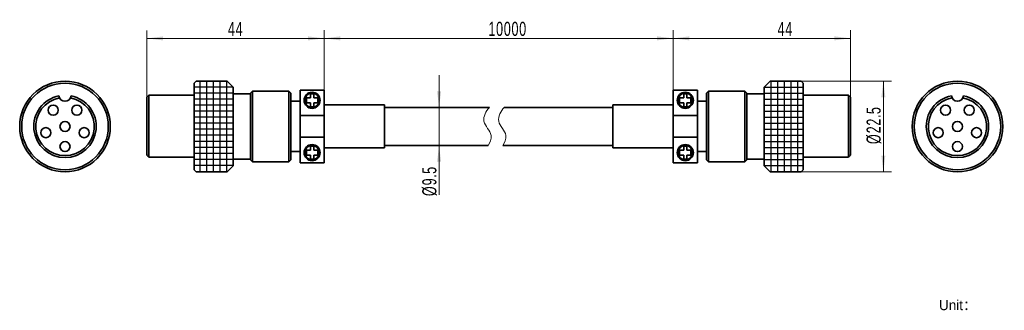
# Model space of a CAD drawing. Header units: millimetres. Extents: x 38 to 282, y 63 to 135.
import ezdxf

# ---------------------------------------------------------------- set-up
doc = ezdxf.new("R2010")
doc.units = ezdxf.units.MM
doc.layers.get('0').update_dxf_attribs({"lineweight": 35})
for name, color, linetype, lineweight in [('尺寸线层', 3, 'Continuous', 18), ('粗实线', 7, 'Continuous', 30), ('粗实线层', 7, 'Continuous', 35), ('细实线层', 7, 'Continuous', 18)]:
    doc.layers.add(name, color=color, linetype=linetype, lineweight=lineweight)
doc.styles.add('标准', font='txt', dxfattribs={"width": 0.667})
doc.dimstyles.new('标准', dxfattribs={"dimtxt": 3.5, "dimasz": 4, "dimexe": 2, "dimexo": 0, "dimtad": 1, "dimdsep": 46, "dimtxsty": '标准', "dimblk": '_CAXARROW', "dimcen": 0, "dimdle": 8, "dimazin": 2, "dimtfac": 0.707107, "dimtdec": 3, "dimtmove": 2, "dimatfit": 3, "dimfxl": 1, "dimfrac": 2, "dimtolj": 1, "dimarcsym": 0})

# ---------------------------------------------------------------- blocks, each defined once
blk = doc.blocks.new('*X2')
at = {"layer": '尺寸线层', "linetype": 'Continuous'}
for points in [[(113.27, 130.61), (117.27, 131.11), (117.27, 130.11)], [(199.92, 130.61), (195.92, 131.11), (195.92, 130.11)]]:
    blk.add_hatch(color=0, dxfattribs=at).paths.add_polyline_path(points, flags=0)
at = {"layer": '尺寸线层', "color": 0, "linetype": 'Continuous'}
for p, q in [((113.27, 114.25), (113.27, 132.61)), ((199.92, 117.73), (199.92, 132.61)), ((113.27, 130.61), (199.92, 130.61))]:
    blk.add_line(p, q, dxfattribs=at)
at = {"layer": '尺寸线层', "color": 7, "insert": (158.81, 132.95), "char_height": 3.5, "width": 16.8395, "attachment_point": 5, "line_spacing_factor": 1.15057, "style": '标准'}
blk.add_mtext('\\T1.1;10000', dxfattribs=at)
blk = doc.blocks.new('_CAXARROW')
blk.add_hatch(color=0).paths.add_polyline_path([(0, 0), (-1, 0.125), (-1, -0.125)], flags=0)
blk = doc.blocks.new('*X3')
at = {"layer": '尺寸线层', "linetype": 'Continuous'}
for points in [[(199.92, 130.61), (203.92, 131.11), (203.92, 130.11)], [(243.92, 130.61), (239.92, 131.11), (239.92, 130.11)]]:
    blk.add_hatch(color=0, dxfattribs=at).paths.add_polyline_path(points, flags=0)
at = {"layer": '尺寸线层', "color": 0, "linetype": 'Continuous'}
for p, q in [((199.92, 117.73), (199.92, 132.61)), ((243.92, 115.98), (243.92, 132.61)), ((199.92, 130.61), (243.92, 130.61))]:
    blk.add_line(p, q, dxfattribs=at)
at = {"layer": '尺寸线层', "color": 7, "insert": (227.73, 132.95), "char_height": 3.5, "width": 7, "attachment_point": 5, "line_spacing_factor": 1.15057, "style": '标准'}
blk.add_mtext('\\T1.1;44', dxfattribs=at)
blk = doc.blocks.new('*X4')
at = {"layer": '尺寸线层', "linetype": 'Continuous'}
for points in [[(141.79, 113.48), (141.29, 117.48), (142.29, 117.48)], [(141.79, 103.98), (141.29, 99.98), (142.29, 99.98)]]:
    blk.add_hatch(color=0, dxfattribs=at).paths.add_polyline_path(points, flags=0)
at = {"layer": '尺寸线层', "color": 0, "linetype": 'Continuous'}
for p, q in [((141.79, 91.71), (141.79, 121.48)), ((154.27, 113.48), (139.79, 113.48)), ((153.96, 103.98), (139.79, 103.98))]:
    blk.add_line(p, q, dxfattribs=at)
at = {"layer": '尺寸线层', "color": 7, "insert": (139.44, 95.15), "char_height": 3.5, "width": 13.732, "attachment_point": 5, "rotation": 90, "line_spacing_factor": 1.15057, "style": '标准'}
blk.add_mtext('\\T1.1;%%C9.5', dxfattribs=at)
blk = doc.blocks.new('*X5')
at = {"layer": '尺寸线层', "linetype": 'Continuous'}
for points in [[(252.08, 119.98), (251.58, 115.98), (252.58, 115.98)], [(252.08, 97.48), (251.58, 101.48), (252.58, 101.48)]]:
    blk.add_hatch(color=0, dxfattribs=at).paths.add_polyline_path(points, flags=0)
at = {"layer": '尺寸线层', "color": 0, "linetype": 'Continuous'}
for p, q in [((231.72, 119.98), (254.08, 119.98)), ((252.08, 97.48), (252.08, 119.98)), ((231.72, 97.48), (254.08, 97.48))]:
    blk.add_line(p, q, dxfattribs=at)
at = {"layer": '尺寸线层', "color": 7, "insert": (249.73, 109.03), "char_height": 3.5, "width": 17.3842, "attachment_point": 5, "rotation": 90, "line_spacing_factor": 1.15057, "style": '标准'}
blk.add_mtext('\\T1.1;%%C22.5', dxfattribs=at)
blk = doc.blocks.new('*X6')
at = {"layer": '尺寸线层', "linetype": 'Continuous'}
for points in [[(69.27, 130.6), (73.27, 131.1), (73.27, 130.1)], [(113.27, 130.6), (109.27, 131.1), (109.27, 130.1)]]:
    blk.add_hatch(color=0, dxfattribs=at).paths.add_polyline_path(points, flags=0)
at = {"layer": '尺寸线层', "color": 0, "linetype": 'Continuous'}
for p, q in [((69.27, 115.98), (69.27, 132.6)), ((113.27, 117.73), (113.27, 132.6)), ((69.27, 130.6), (113.27, 130.6))]:
    blk.add_line(p, q, dxfattribs=at)
at = {"layer": '尺寸线层', "color": 7, "insert": (91.27, 132.95), "char_height": 3.5, "width": 7, "attachment_point": 5, "line_spacing_factor": 1.15057, "style": '标准'}
blk.add_mtext('\\T1.1;44', dxfattribs=at)

msp = doc.modelspace()

# ---------------------------------------------------------------- linework, layer by layer
at = {"layer": '粗实线'}
for p, q in [((82.417, 119.979), (82.417, 97.479)), ((84.067, 119.979), (84.067, 97.479)), ((85.717, 119.979), (85.717, 97.479)), ((87.367, 119.979), (87.367, 97.479)), ((89.017, 119.979), (89.017, 97.479)), ((224.167, 119.979), (224.167, 97.479)), ((225.817, 119.979), (225.817, 97.479)), ((227.467, 119.979), (227.467, 97.479)), ((229.117, 119.979), (229.117, 97.479)), ((230.767, 119.979), (230.767, 97.479)), ((90.667, 118.528), (80.967, 118.528)), ((222.517, 118.528), (232.217, 118.528)), ((90.667, 117.028), (80.967, 117.028)), ((90.667, 115.528), (80.967, 115.528)), ((222.517, 117.028), (232.217, 117.028)), ((222.517, 115.528), (232.217, 115.528)), ((90.667, 114.028), (80.967, 114.028)), ((90.667, 112.528), (80.967, 112.528)), ((222.517, 114.028), (232.217, 114.028)), ((222.517, 112.528), (232.217, 112.528)), ((90.667, 111.028), (80.967, 111.028)), ((222.517, 111.028), (232.217, 111.028)), ((90.667, 109.528), (80.967, 109.528)), ((90.667, 108.028), (80.967, 108.028)), ((222.517, 109.528), (232.217, 109.528)), ((222.517, 108.028), (232.217, 108.028)), ((90.667, 106.528), (80.967, 106.528)), ((222.517, 106.528), (232.217, 106.528)), ((90.667, 105.028), (80.967, 105.028)), ((90.667, 103.528), (80.967, 103.528)), ((222.517, 105.028), (232.217, 105.028)), ((222.517, 103.528), (232.217, 103.528)), ((90.667, 102.028), (80.967, 102.028)), ((90.667, 100.528), (80.967, 100.528)), ((222.517, 102.028), (232.217, 102.028)), ((222.517, 100.528), (232.217, 100.528)), ((90.667, 99.028), (80.967, 99.028)), ((222.517, 99.028), (232.217, 99.028))]:
    msp.add_line(p, q, dxfattribs=at)
at = {"layer": '粗实线层'}
for p, q in [((80.967, 119.479), (81.467, 119.979)), ((89.167, 119.979), (81.467, 119.979)), ((90.667, 118.479), (89.167, 119.979)), ((222.517, 118.479), (224.017, 119.979)), ((224.017, 119.979), (231.717, 119.979)), ((232.217, 119.479), (231.717, 119.979)), ((80.967, 119.479), (80.967, 97.979)), ((90.667, 118.479), (90.667, 98.979)), ((94.967, 116.979), (95.467, 117.479)), ((95.467, 117.479), (95.467, 99.979)), ((104.467, 117.479), (95.467, 117.479)), ((95.467, 117.479), (104.467, 117.479)), ((104.467, 117.479), (104.467, 99.979)), ((104.967, 116.979), (104.467, 117.479)), ((107.267, 99.729), (107.267, 117.729)), ((107.267, 99.729), (107.267, 117.729)), ((107.267, 117.729), (113.267, 117.729)), ((113.267, 99.729), (113.267, 117.729)), ((113.267, 99.729), (113.267, 117.729)), ((199.917, 117.729), (205.917, 117.729)), ((199.917, 99.729), (199.917, 117.729)), ((205.917, 99.729), (205.917, 117.729)), ((208.217, 116.979), (208.717, 117.479)), ((217.717, 117.479), (208.717, 117.479)), ((208.717, 117.479), (217.717, 117.479)), ((208.717, 99.979), (208.717, 117.479)), ((218.217, 116.979), (217.717, 117.479)), ((217.717, 99.979), (217.717, 117.479)), ((222.517, 98.979), (222.517, 118.479)), ((232.217, 97.979), (232.217, 119.479)), ((69.267, 115.979), (69.767, 116.479)), ((69.267, 101.608), (69.267, 115.979)), ((69.767, 116.479), (69.767, 101.124)), ((80.967, 116.479), (69.767, 116.479)), ((94.967, 116.829), (90.667, 116.829)), ((94.967, 116.979), (94.967, 100.479)), ((104.967, 116.979), (104.967, 100.479)), ((104.967, 114.979), (107.267, 114.979)), ((109.867, 115.829), (108.867, 115.829)), ((108.867, 115.829), (108.867, 114.629)), ((110.667, 116.829), (109.867, 116.829)), ((109.867, 116.829), (109.867, 115.829)), ((110.667, 115.829), (110.667, 116.829)), ((111.667, 115.829), (110.667, 115.829)), ((111.667, 114.629), (111.667, 115.829)), ((202.517, 115.829), (201.517, 115.829)), ((201.517, 115.829), (201.517, 114.629)), ((203.317, 116.829), (202.517, 116.829)), ((202.517, 116.829), (202.517, 115.829)), ((203.317, 115.829), (203.317, 116.829)), ((204.317, 115.829), (203.317, 115.829)), ((204.317, 114.629), (204.317, 115.829)), ((208.217, 114.979), (205.917, 114.979)), ((208.217, 100.479), (208.217, 116.979)), ((218.217, 100.479), (218.217, 116.979)), ((222.517, 116.829), (218.217, 116.829)), ((232.217, 116.479), (243.417, 116.479)), ((243.917, 115.979), (243.417, 116.479)), ((243.417, 101.124), (243.417, 116.479)), ((243.917, 115.979), (243.917, 101.608)), ((108.867, 114.629), (109.867, 114.629)), ((109.867, 114.629), (109.867, 113.629)), ((109.867, 113.629), (110.667, 113.629)), ((110.667, 114.629), (111.667, 114.629)), ((110.667, 113.629), (110.667, 114.629)), ((113.267, 114.079), (128.267, 114.079)), ((128.267, 114.079), (128.267, 103.379)), ((128.267, 113.479), (154.267, 113.479)), ((184.917, 113.479), (157.925, 113.479)), ((199.917, 114.079), (184.917, 114.079)), ((184.917, 103.379), (184.917, 114.079)), ((201.517, 114.629), (202.517, 114.629)), ((202.517, 114.629), (202.517, 113.629)), ((202.517, 113.629), (203.317, 113.629)), ((203.317, 114.629), (204.317, 114.629)), ((203.317, 113.629), (203.317, 114.629)), ((107.267, 111.425), (113.267, 111.425)), ((199.917, 111.425), (205.917, 111.425)), ((113.267, 106.033), (107.267, 106.033)), ((205.917, 106.033), (199.917, 106.033)), ((109.867, 102.829), (108.867, 102.829)), ((108.867, 102.829), (108.867, 101.629)), ((110.667, 103.829), (109.867, 103.829)), ((109.867, 103.829), (109.867, 102.829)), ((110.667, 102.829), (110.667, 103.829)), ((111.667, 102.829), (110.667, 102.829)), ((111.667, 101.629), (111.667, 102.829)), ((113.267, 103.379), (128.267, 103.379)), ((128.267, 103.979), (153.963, 103.979)), ((184.917, 103.979), (157.621, 103.979)), ((199.917, 103.379), (184.917, 103.379)), ((202.517, 102.829), (201.517, 102.829)), ((201.517, 102.829), (201.517, 101.629)), ((203.317, 103.829), (202.517, 103.829)), ((202.517, 103.829), (202.517, 102.829)), ((203.317, 102.829), (203.317, 103.829)), ((204.317, 102.829), (203.317, 102.829)), ((204.317, 101.629), (204.317, 102.829)), ((80.967, 101.124), (69.767, 101.124)), ((94.967, 100.629), (90.667, 100.629)), ((94.967, 100.479), (95.467, 99.979)), ((104.967, 100.479), (104.467, 99.979)), ((104.967, 102.479), (107.267, 102.479)), ((108.867, 101.629), (109.867, 101.629)), ((109.867, 101.629), (109.867, 100.629)), ((109.867, 100.629), (110.667, 100.629)), ((110.667, 100.629), (110.667, 101.629)), ((110.667, 101.629), (111.667, 101.629)), ((201.517, 101.629), (202.517, 101.629)), ((202.517, 101.629), (202.517, 100.629)), ((202.517, 100.629), (203.317, 100.629)), ((203.317, 101.629), (204.317, 101.629)), ((203.317, 100.629), (203.317, 101.629)), ((208.217, 102.479), (205.917, 102.479)), ((208.217, 100.479), (208.717, 99.979)), ((218.217, 100.479), (217.717, 99.979)), ((222.517, 100.629), (218.217, 100.629)), ((232.217, 101.124), (243.417, 101.124)), ((80.967, 97.979), (81.467, 97.479)), ((90.667, 98.979), (89.167, 97.479)), ((104.467, 99.979), (95.467, 99.979)), ((95.467, 99.979), (104.467, 99.979)), ((107.267, 99.729), (113.267, 99.729)), ((199.917, 99.729), (205.917, 99.729)), ((217.717, 99.979), (208.717, 99.979)), ((208.717, 99.979), (217.717, 99.979)), ((222.517, 98.979), (224.017, 97.479)), ((232.217, 97.979), (231.717, 97.479)), ((89.167, 97.479), (81.467, 97.479)), ((81.467, 97.479), (89.167, 97.479)), ((231.717, 97.479), (224.017, 97.479)), ((224.017, 97.479), (231.717, 97.479))]:
    msp.add_line(p, q, dxfattribs=at)
for centre, radius in [((48.924, 108.729), 11.25), ((270.474, 108.729), 11.25), ((48.924, 108.729), 10.75), ((270.474, 108.729), 10.75), ((110.267, 115.229), 2), ((110.267, 115.229), 1.8), ((202.917, 115.229), 2), ((202.917, 115.229), 1.8), ((45.985, 112.774), 1.25), ((51.863, 112.774), 1.25), ((267.535, 112.774), 1.25), ((273.413, 112.774), 1.25), ((44.169, 107.184), 1.25), ((48.924, 108.729), 1.25), ((53.679, 107.184), 1.25), ((265.719, 107.184), 1.25), ((270.474, 108.729), 1.25), ((275.23, 107.184), 1.25), ((48.924, 103.729), 1.25), ((110.267, 102.229), 2), ((110.267, 102.229), 1.8), ((202.917, 102.229), 2), ((202.917, 102.229), 1.8), ((270.474, 103.729), 1.25)]:
    msp.add_circle(centre, radius, dxfattribs=at)
for centre, radius, start, end in [((48.924, 108.729), 7.75, 101.10729, 78.89298), ((48.924, 108.729), 7.25, 100.82616, 79.17413), ((48.924, 116.479), 1.5, 185.55344, 354.44656), ((270.474, 108.729), 7.75, 101.10729, 78.89298), ((270.474, 108.729), 7.25, 100.82616, 79.17413), ((270.474, 116.479), 1.5, 185.55344, 354.44656), ((54.249, 85.59), 21.957, 45.03134, 46.84704), ((258.685, 85.848), 21.598, 133.13784, 134.98378)]:
    msp.add_arc(centre, radius, start, end, dxfattribs=at)
at = {"layer": '细实线层'}
for points, knots in [([(154.267, 113.479), (153.449, 112.548), (151.909, 109.728), (155.405, 107.075), (154.447, 104.703), (153.963, 103.979)], [0, 0, 0, 0, 425.4937264, 877.0201825, 1176.1932421, 1176.1932421, 1176.1932421, 1176.1932421]), ([(157.925, 113.479), (157.107, 112.548), (155.567, 109.728), (159.063, 107.075), (158.105, 104.703), (157.621, 103.979)], [0, 0, 0, 0, 434.169444, 894.9024394, 1200.175595, 1200.175595, 1200.175595, 1200.175595])]:
    msp.add_open_spline(points, degree=3, knots=knots, dxfattribs=at)

# ---------------------------------------------------------------- texts
at = {"insert": (265.912, 65.605), "char_height": 2.5, "width": 11.42019, "attachment_point": 1}
msp.add_mtext('Unit：mm', dxfattribs=at)

# ---------------------------------------------------------------- dimensions: what is measured, and where the dimension line sits
at = {"layer": '尺寸线层', "color": 9}
dim = msp.add_linear_dim(base=(113.267, 130.605), p1=(69.267, 115.979), p2=(113.267, 117.729), dimstyle='标准', override={"dimsah": 1, "dimclrt": 7, "dimtfill": 1, "dimtzin": 8, "dimarcsym": 0}, dxfattribs=at)
dim.commit()
dim.dimension.update_dxf_attribs({"geometry": '*X6', "text_midpoint": (91.267, 132.951)})
dim = msp.add_linear_dim(base=(199.917, 130.609), p1=(113.267, 114.249), p2=(199.917, 117.729), text='10000', dimstyle='标准', override={"dimsah": 1, "dimclrt": 7, "dimtfac": 1, "dimtfill": 1, "dimarcsym": 0}, dxfattribs=at)
dim.commit()
dim.dimension.update_dxf_attribs({"geometry": '*X2', "text_midpoint": (158.811, 132.954), "dimtype": 160})
dim = msp.add_linear_dim(base=(243.917, 130.609), p1=(199.917, 117.729), p2=(243.917, 115.979), dimstyle='标准', override={"dimsah": 1, "dimclrt": 7, "dimtfill": 1, "dimtzin": 8, "dimarcsym": 0}, dxfattribs=at)
dim.commit()
dim.dimension.update_dxf_attribs({"geometry": '*X3', "text_midpoint": (227.725, 132.954), "dimtype": 160})
for base, p1, p2, picture, middle in [((141.786, 113.479), (153.963, 103.979), (154.267, 113.479), '*X4', (139.44, 95.146)), ((252.075, 119.979), (231.717, 97.479), (231.717, 119.979), '*X5', (249.729, 109.029))]:
    dim = msp.add_linear_dim(base=base, p1=p1, p2=p2, angle=90, dimstyle='标准', override={"dimpost": '%%C<>', "dimsah": 1, "dimclrt": 7, "dimtfac": 1, "dimtfill": 1, "dimtzin": 8, "dimarcsym": 0}, dxfattribs=at)
    dim.commit()
    dim.dimension.update_dxf_attribs({"geometry": picture, "text_midpoint": middle, "dimtype": 160})

doc.saveas('drawing.dxf')
